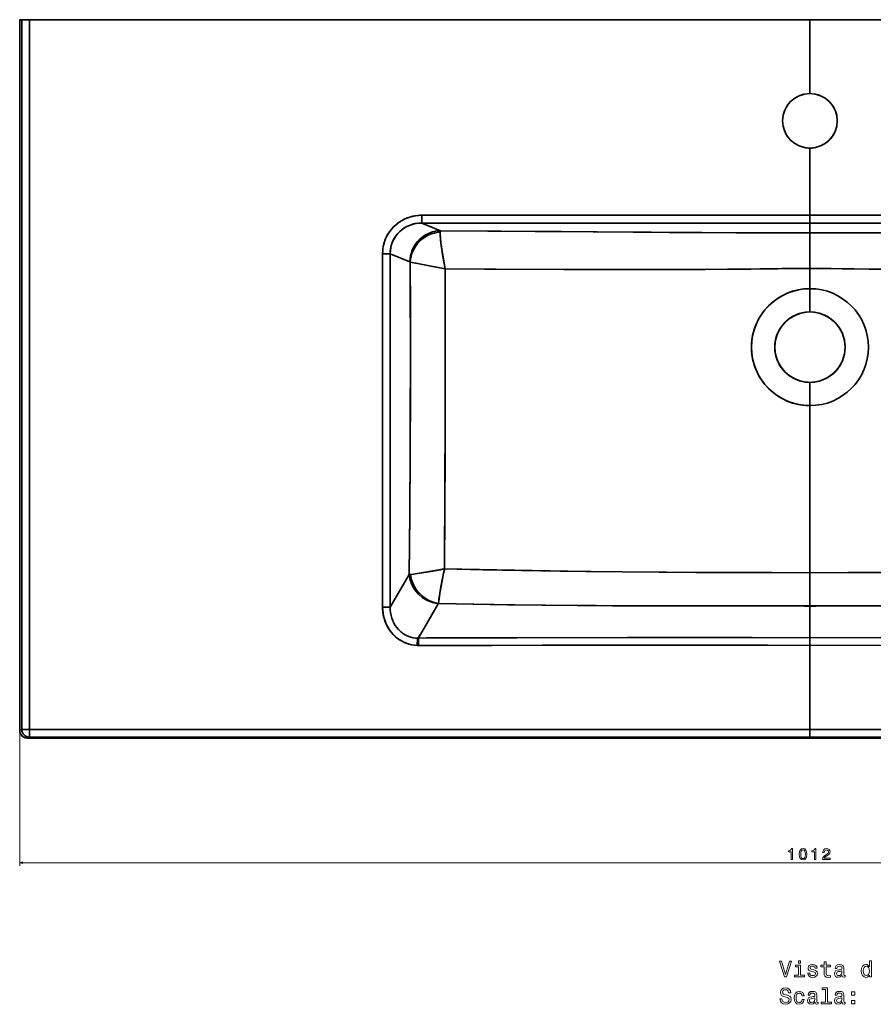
# Model space of a CAD drawing. Extents: x 88 to 2391, y -1 to 1539.
# Tile 1 of 7: x 88 to 635, y -1 to 631. Entities that reach past the tile are written whole.
import ezdxf

# ---------------------------------------------------------------- set-up
doc = ezdxf.new("R2010")
doc.units = 0

msp = doc.modelspace()

# ---------------------------------------------------------------- linework, layer by layer
at = {"color": 7, "lineweight": 35}
for p, q in [((87.75, 627.5), (87.75, 505.08)), ((87.75, 627.5), (87.75, 505.08)), ((88.02, 630.5), (143.93, 630.5)), ((89.1, 630.5), (89.1, 175.33)), ((89.1, 175.33), (89.1, 630.5)), ((94.09, 630.5), (594.5, 630.5)), ((94.09, 175.33), (94.09, 630.5)), ((594.5, 630.5), (94.09, 630.5)), ((94.09, 630.5), (94.09, 175.33)), ((151.65, 630.5), (180.72, 630.5)), ((182.65, 630.5), (212.52, 630.5)), ((213.54, 630.5), (296.05, 630.5)), ((385.46, 630.5), (418.33, 630.5)), ((419.59, 630.5), (471.61, 630.5)), ((508.54, 630.5), (594.5, 630.5)), ((1094.92, 630.5), (594.5, 630.5)), ((594.5, 630.5), (680.47, 630.5)), ((594.5, 583.15), (594.5, 630.5)), ((594.5, 630.5), (1094.92, 630.5)), ((594.5, 583.15), (594.5, 630.5)), ((594.5, 505.08), (594.5, 548.15)), ((594.5, 505.08), (594.5, 548.15)), ((87.75, 505.08), (87.75, 187.8)), ((87.75, 174.79), (87.75, 505.08)), ((594.5, 505.08), (345.55, 505.08)), ((345.55, 505.08), (594.5, 505.08)), ((345.55, 500.1), (594.5, 500.1)), ((594.5, 500.1), (345.55, 500.1)), ((843.46, 505.08), (594.5, 505.08)), ((843.46, 505.08), (594.5, 505.08)), ((594.5, 500.1), (843.46, 500.1)), ((594.5, 500.1), (843.46, 500.1)), ((594.5, 470.94), (594.5, 493.73)), ((594.5, 493.73), (594.5, 470.94)), ((320.46, 253.78), (320.46, 480.44)), ((320.46, 480.44), (320.46, 253.78)), ((325.35, 253.78), (325.35, 480.44)), ((325.35, 480.44), (325.35, 253.78)), ((594.5, 383), (594.5, 275.86)), ((594.5, 383), (594.5, 275.86)), ((325.35, 253.78), (337.52, 274.63)), ((337.52, 274.63), (325.35, 253.78)), ((594.5, 275.86), (594.5, 254.6)), ((594.5, 254.6), (594.5, 275.86)), ((344.74, 236.33), (356.18, 255.91)), ((344.74, 236.33), (356.18, 255.91)), ((594.5, 254.47), (594.5, 234.06)), ((594.5, 254.47), (594.5, 234.06)), ((594.5, 175.33), (594.5, 229.24)), ((594.5, 175.33), (594.5, 229.24)), ((594.5, 175.33), (94.09, 175.33)), ((94.09, 175.33), (594.5, 175.33)), ((1094.92, 175.33), (594.5, 175.33)), ((1094.92, 175.33), (594.5, 175.33)), ((92.76, 169.8), (594.5, 169.8)), ((594.5, 169.8), (92.76, 169.8)), ((94.09, 170.33), (594.5, 170.33)), ((594.5, 170.33), (94.09, 170.33)), ((594.5, 170.33), (1094.92, 170.33)), ((594.5, 170.33), (1094.92, 170.33)), ((1096.25, 169.8), (594.5, 169.8)), ((594.5, 169.8), (1096.25, 169.8))]:
    msp.add_line(p, q, dxfattribs=at)
at = {"color": 7, "lineweight": 35, "ltscale": 0.0272}
msp.add_line((88.02, 630.5), (89.1, 630.5), dxfattribs=at)
msp.add_line((88.02, 630.5), (89.1, 630.5), dxfattribs=at)
at = {"color": 7, "lineweight": 35, "ltscale": 0.124525}
for p, q in [((89.1, 630.5), (94.09, 630.5)), ((89.1, 630.5), (94.09, 630.5)), ((345.55, 500.1), (345.55, 505.08)), ((345.55, 505.08), (345.55, 500.1)), ((594.5, 500.1), (594.5, 505.08)), ((594.5, 505.08), (594.5, 500.1)), ((94.09, 175.33), (89.1, 175.33)), ((94.09, 175.33), (89.1, 175.33))]:
    msp.add_line(p, q, dxfattribs=at)
at = {"color": 7, "lineweight": 35, "ltscale": 0.193185}
msp.add_line((151.65, 630.5), (143.93, 630.5), dxfattribs=at)
at = {"color": 7, "lineweight": 35, "ltscale": 0.000569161}
msp.add_line((180.69, 630.5), (180.72, 630.5), dxfattribs=at)
at = {"color": 7, "lineweight": 35, "ltscale": 0.048318}
msp.add_line((180.72, 630.5), (182.65, 630.5), dxfattribs=at)
at = {"color": 7, "lineweight": 35, "ltscale": 0.025502}
msp.add_line((212.52, 630.5), (213.54, 630.5), dxfattribs=at)
at = {"color": 7, "lineweight": 35, "ltscale": 0.000235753}
msp.add_line((213.55, 630.5), (213.54, 630.5), dxfattribs=at)
at = {"color": 7, "lineweight": 35, "ltscale": 0.00023499}
msp.add_line((213.55, 630.5), (213.54, 630.5), dxfattribs=at)
at = {"color": 7, "lineweight": 35, "ltscale": 8.31604e-05}
msp.add_line((296.05, 630.5), (296.06, 630.5), dxfattribs=at)
at = {"color": 7, "lineweight": 35, "ltscale": 0.393752}
msp.add_line((296.05, 630.5), (311.8, 630.5), dxfattribs=at)
at = {"color": 7, "lineweight": 35, "ltscale": 0.000332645}
msp.add_line((311.82, 630.5), (311.8, 630.5), dxfattribs=at)
at = {"color": 7, "lineweight": 35, "ltscale": 0.438425}
msp.add_line((311.8, 630.5), (329.34, 630.5), dxfattribs=at)
at = {"color": 7, "lineweight": 35, "ltscale": 0.166947}
msp.add_line((329.34, 630.5), (336.02, 630.5), dxfattribs=at)
at = {"color": 7, "lineweight": 35, "ltscale": 0.443712}
msp.add_line((336.02, 630.5), (353.77, 630.5), dxfattribs=at)
at = {"color": 7, "lineweight": 35, "ltscale": 0.000342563}
msp.add_line((353.77, 630.5), (353.75, 630.5), dxfattribs=at)
at = {"color": 7, "lineweight": 35, "ltscale": 0.362719}
msp.add_line((353.77, 630.5), (368.28, 630.5), dxfattribs=at)
at = {"color": 7, "lineweight": 35, "ltscale": 0.000360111}
msp.add_line((368.26, 630.5), (368.28, 630.5), dxfattribs=at)
at = {"color": 7, "lineweight": 35, "ltscale": 0.148828}
msp.add_line((368.28, 630.5), (374.23, 630.5), dxfattribs=at)
at = {"color": 7, "lineweight": 35, "ltscale": 0.037434}
msp.add_line((374.23, 630.5), (375.73, 630.5), dxfattribs=at)
at = {"color": 7, "lineweight": 35, "ltscale": 0.000413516}
msp.add_line((375.74, 630.5), (375.73, 630.5), dxfattribs=at)
at = {"color": 7, "lineweight": 35, "ltscale": 0.243263}
msp.add_line((385.46, 630.5), (375.73, 630.5), dxfattribs=at)
at = {"color": 7, "lineweight": 35, "ltscale": 0.000414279}
msp.add_line((375.74, 630.5), (375.73, 630.5), dxfattribs=at)
at = {"color": 7, "lineweight": 35, "ltscale": 0.031473}
msp.add_line((419.59, 630.5), (418.33, 630.5), dxfattribs=at)
at = {"color": 7, "lineweight": 35, "ltscale": 0.000317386}
msp.add_line((419.6, 630.5), (419.59, 630.5), dxfattribs=at)
msp.add_line((419.6, 630.5), (419.59, 630.5), dxfattribs=at)
at = {"color": 7, "lineweight": 35, "ltscale": 0.002763}
msp.add_line((471.61, 630.5), (471.72, 630.5), dxfattribs=at)
at = {"color": 7, "lineweight": 35, "ltscale": 0.000170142}
msp.add_line((471.61, 630.5), (471.61, 630.5), dxfattribs=at)
at = {"color": 7, "lineweight": 35, "ltscale": 0.000176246}
msp.add_line((471.61, 630.5), (471.61, 630.5), dxfattribs=at)
at = {"color": 7, "lineweight": 35, "ltscale": 0.000186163}
msp.add_line((471.72, 630.5), (471.72, 630.5), dxfattribs=at)
at = {"color": 7, "lineweight": 35, "ltscale": 0.206553}
msp.add_line((479.98, 630.5), (471.72, 630.5), dxfattribs=at)
at = {"color": 7, "lineweight": 35, "ltscale": 0.00018006}
msp.add_line((471.72, 630.5), (471.72, 630.5), dxfattribs=at)
at = {"color": 7, "lineweight": 35, "ltscale": 0.000130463}
msp.add_line((479.98, 630.5), (479.98, 630.5), dxfattribs=at)
at = {"color": 7, "lineweight": 35, "ltscale": 0.278801}
msp.add_line((479.98, 630.5), (491.13, 630.5), dxfattribs=at)
at = {"color": 7, "lineweight": 35, "ltscale": 0.000131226}
msp.add_line((479.98, 630.5), (479.98, 630.5), dxfattribs=at)
at = {"color": 7, "lineweight": 35, "ltscale": 0.000327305}
msp.add_line((491.14, 630.5), (491.13, 630.5), dxfattribs=at)
at = {"color": 7, "lineweight": 35, "ltscale": 0.435199}
msp.add_line((491.13, 630.5), (508.54, 630.5), dxfattribs=at)
at = {"color": 7, "lineweight": 35, "ltscale": 0.324006}
msp.add_line((345.55, 500.1), (357.54, 495.17), dxfattribs=at)
msp.add_line((345.55, 500.1), (357.54, 495.17), dxfattribs=at)
at = {"color": 7, "lineweight": 35, "ltscale": 0.159248}
msp.add_line((594.5, 493.73), (594.5, 500.1), dxfattribs=at)
msp.add_line((594.5, 493.73), (594.5, 500.1), dxfattribs=at)
at = {"color": 7, "lineweight": 35, "ltscale": 0.122269}
for p, q in [((320.46, 480.44), (325.35, 480.44)), ((320.46, 480.44), (325.35, 480.44)), ((325.35, 253.78), (320.46, 253.78)), ((320.46, 253.78), (325.35, 253.78))]:
    msp.add_line(p, q, dxfattribs=at)
at = {"color": 7, "lineweight": 35, "ltscale": 0.341354}
msp.add_line((337.97, 475.24), (325.35, 480.44), dxfattribs=at)
msp.add_line((337.97, 475.24), (325.35, 480.44), dxfattribs=at)
at = {"color": 7, "lineweight": 35, "ltscale": 0.323441}
msp.add_line((594.5, 470.94), (594.5, 458), dxfattribs=at)
msp.add_line((594.5, 470.94), (594.5, 458), dxfattribs=at)
at = {"color": 7, "lineweight": 35, "ltscale": 0.373421}
for p, q in [((594.5, 443.06), (594.5, 458)), ((594.5, 443.06), (594.5, 458)), ((594.5, 397.94), (594.5, 383)), ((594.5, 397.94), (594.5, 383))]:
    msp.add_line(p, q, dxfattribs=at)
at = {"color": 7, "lineweight": 35, "ltscale": 0.003408}
msp.add_line((594.5, 254.47), (594.5, 254.6), dxfattribs=at)
msp.add_line((594.5, 254.47), (594.5, 254.6), dxfattribs=at)
at = {"color": 7, "lineweight": 35, "ltscale": 0.116956}
msp.add_line((342.6, 229.12), (342.91, 233.79), dxfattribs=at)
msp.add_line((342.6, 229.12), (342.91, 233.79), dxfattribs=at)
at = {"color": 7, "lineweight": 35, "ltscale": 0.11792}
msp.add_line((343.54, 229.1), (343.41, 233.82), dxfattribs=at)
msp.add_line((343.54, 229.1), (343.41, 233.82), dxfattribs=at)
at = {"color": 7, "lineweight": 35, "ltscale": 0.120287}
msp.add_line((594.5, 234.06), (594.5, 229.24), dxfattribs=at)
msp.add_line((594.5, 234.06), (594.5, 229.24), dxfattribs=at)
at = {"color": 7, "lineweight": 35, "ltscale": 0.325304}
msp.add_line((87.75, 187.8), (87.75, 174.79), dxfattribs=at)
at = {"color": 7, "lineweight": 35, "ltscale": 0.036351}
for p, q in [((87.75, 174.79), (89.1, 175.33)), ((89.1, 175.33), (87.75, 174.79))]:
    msp.add_line(p, q, dxfattribs=at)
at = {"color": 7, "lineweight": 13}
for p, q in [((87.75, 172.79), (87.75, 87.86)), ((87.75, 89.86), (1099.9, 89.86))]:
    msp.add_line(p, q, dxfattribs=at)
at = {"color": 7, "lineweight": 35, "ltscale": 0.124924}
for p, q in [((94.09, 170.33), (94.09, 175.33)), ((94.09, 170.33), (94.09, 175.33)), ((594.5, 170.33), (594.5, 175.33)), ((594.5, 175.33), (594.5, 170.33))]:
    msp.add_line(p, q, dxfattribs=at)
at = {"color": 7, "lineweight": 35, "ltscale": 0.035736}
msp.add_line((92.76, 169.8), (94.09, 170.33), dxfattribs=at)
msp.add_line((92.76, 169.8), (94.09, 170.33), dxfattribs=at)
at = {"color": 7, "lineweight": 35, "ltscale": 0.013248}
msp.add_line((594.5, 169.8), (594.5, 170.33), dxfattribs=at)
msp.add_line((594.5, 169.8), (594.5, 170.33), dxfattribs=at)
at = {"color": 7, "lineweight": 35}
for points in [[(87.75, 627.5), (87.78, 628.84), (87.86, 629.95), (87.95, 630.4), (87.98, 630.47), (88, 630.49), (88.01, 630.5), (88.02, 630.5)], [(87.75, 627.5), (87.77, 628.51), (87.82, 629.46), (87.9, 630.2), (87.97, 630.44), (87.99, 630.48), (88, 630.49), (88.02, 630.5)], [(345.55, 505.08), (343.62, 505.01), (341.7, 504.79), (339.79, 504.43), (337.93, 503.93), (336.1, 503.29), (334.33, 502.51), (332.65, 501.61), (331.04, 500.59), (329.52, 499.45), (328.09, 498.19), (326.76, 496.83), (325.54, 495.37), (324.45, 493.83), (323.47, 492.22), (322.63, 490.53), (321.92, 488.79), (321.35, 486.99), (320.91, 485.16), (320.66, 483.6), (320.51, 482.02), (320.46, 480.44)], [(320.46, 480.44), (320.52, 482.17), (320.7, 483.89), (321, 485.59), (321.42, 487.27), (321.96, 488.91), (322.62, 490.51), (323.39, 492.06), (324.27, 493.55), (325.25, 494.98), (326.33, 496.34), (327.5, 497.62), (328.77, 498.81), (330.11, 499.91), (331.52, 500.91), (333.03, 501.83), (334.59, 502.64), (336.21, 503.33), (337.88, 503.92), (339.58, 504.38), (341.3, 504.73), (343.05, 504.96), (344.3, 505.05), (345.55, 505.08)], [(345.55, 500.1), (343.81, 500.04), (342.08, 499.83), (340.38, 499.48), (338.71, 498.99), (337.09, 498.35), (335.52, 497.59), (334.07, 496.71), (332.7, 495.71), (331.42, 494.6), (330.24, 493.39), (329.17, 492.07), (328.22, 490.67), (327.45, 489.32), (326.8, 487.9), (326.27, 486.44), (325.85, 484.94), (325.56, 483.42), (325.39, 481.87), (325.35, 480.44)], [(357.54, 495.17), (355.86, 495.06), (354.19, 494.81), (352.56, 494.42), (350.96, 493.89), (349.41, 493.22), (347.92, 492.42), (346.48, 491.48), (345.14, 490.43), (343.88, 489.26), (342.72, 487.99), (341.68, 486.63), (340.75, 485.18), (339.94, 483.64), (339.27, 482.04), (338.73, 480.39), (338.33, 478.7), (338.08, 476.98), (337.97, 475.24)], [(360.58, 470.67), (359.72, 475.32), (358.94, 479.89), (358.2, 484.87), (357.89, 487.21), (357.65, 489.39), (357.49, 491.14), (357.41, 492.68), (357.39, 493.59), (357.43, 494.33)], [(360.58, 470.67), (359.64, 475.78), (358.8, 480.78), (358.11, 485.53), (357.8, 487.97), (357.57, 490.21), (357.44, 492.03), (357.39, 493.52), (357.43, 494.33)], [(357.43, 494.33), (357.5, 494.98), (357.54, 495.17)], [(357.43, 494.33), (357.5, 494.98), (357.54, 495.17)], [(357.54, 495.17), (435.06, 494.61), (504.25, 494.13), (546.98, 493.88), (564.18, 493.8), (594.5, 493.73)], [(594.5, 493.73), (561.9, 493.81), (525.08, 494), (492.71, 494.21), (418.28, 494.73), (357.54, 495.17)], [(831.47, 495.17), (753.95, 494.61), (684.76, 494.13), (642.03, 493.88), (624.83, 493.8), (594.5, 493.73)], [(594.5, 493.73), (619.95, 493.78), (657.73, 493.96), (696.92, 494.21), (778.69, 494.79), (831.47, 495.17)], [(337.52, 274.63), (337.85, 313), (338.11, 352.49), (338.26, 392.94), (338.29, 423.67), (338.24, 454.38), (338.17, 475.07)], [(338.17, 475.07), (338.26, 444.76), (338.29, 414.4), (338.2, 373.86), (338.11, 353.71), (337.86, 314.02), (337.52, 274.63)], [(360.58, 470.67), (351.5, 472.47), (341.87, 474.37), (338.17, 475.07)], [(338.17, 475.07), (343.83, 473.98), (360.58, 470.67)], [(360.21, 278.33), (360.4, 315.15), (360.54, 353.03), (360.61, 391.83), (360.61, 450.78), (360.58, 470.67)], [(360.21, 278.33), (360.48, 333.29), (360.58, 371.76), (360.63, 430.38), (360.58, 470.67)], [(360.58, 470.67), (385.9, 470.53), (436.65, 470.31), (462.13, 470.24), (487.63, 470.22), (504.59, 470.24), (527, 470.33), (541.58, 470.44), (556.58, 470.6), (574, 470.81), (582.15, 470.89), (594.5, 470.94)], [(360.58, 470.67), (393.31, 470.5), (447.72, 470.28), (483.19, 470.22), (505.08, 470.24), (525.27, 470.32), (546.76, 470.49), (562.34, 470.67), (576.43, 470.84), (582.72, 470.89), (594.5, 470.94)], [(828.43, 470.67), (803.11, 470.53), (752.36, 470.31), (726.88, 470.24), (701.37, 470.22), (684.42, 470.24), (662.01, 470.33), (647.43, 470.44), (632.43, 470.6), (615.01, 470.81), (606.85, 470.89), (594.5, 470.94)], [(828.43, 470.67), (763, 470.35), (728.95, 470.25), (706.85, 470.22), (685.51, 470.23), (663.78, 470.32), (650.16, 470.42), (638.27, 470.53), (622.87, 470.72), (608.04, 470.88), (594.5, 470.94)], [(360.21, 278.33), (352.77, 276.98), (349.19, 276.36), (342.86, 275.33), (340.24, 274.95), (338.34, 274.73)], [(338.34, 274.73), (340.32, 274.96), (342.87, 275.33), (345.79, 275.79), (351.36, 276.73), (357.28, 277.79), (359.83, 278.26), (360.21, 278.33)], [(360.21, 278.33), (359.99, 277.3), (358.75, 271.26), (357.66, 265.48), (356.92, 261.03), (356.65, 259.15), (356.45, 257.49), (356.34, 256.13)], [(356.34, 256.13), (356.44, 257.35), (356.61, 258.81), (356.95, 261.23), (357.38, 263.9), (358.41, 269.54), (359.61, 275.5), (360.1, 277.8), (360.21, 278.33)], [(360.21, 278.33), (382.65, 277.82), (405.15, 277.39), (427.91, 277.02), (450.8, 276.71), (474.09, 276.45), (497.53, 276.25), (521.4, 276.08), (545.4, 275.96), (569.93, 275.89), (594.5, 275.86)], [(594.5, 275.86), (570.27, 275.89), (545.59, 275.96), (502.76, 276.21), (473.99, 276.45), (454.22, 276.67), (434.36, 276.93), (409.57, 277.31), (384.83, 277.78), (360.21, 278.33)], [(828.8, 278.33), (806.36, 277.82), (783.86, 277.39), (761.09, 277.02), (738.21, 276.71), (714.92, 276.45), (691.48, 276.25), (667.6, 276.08), (643.61, 275.96), (619.08, 275.89), (594.5, 275.86)], [(594.5, 275.86), (618.72, 275.89), (643.39, 275.96), (686.23, 276.21), (709.19, 276.4), (732.48, 276.64), (754.66, 276.93), (779.46, 277.31), (804.2, 277.78), (828.8, 278.33)], [(342.6, 229.12), (340.83, 229.3), (339.09, 229.62), (337.37, 230.06), (335.69, 230.63), (334.06, 231.33), (332.48, 232.16), (330.98, 233.1), (329.55, 234.16), (328.21, 235.32), (326.96, 236.58), (325.81, 237.93), (324.76, 239.36), (323.94, 240.66), (323.2, 242.01), (322.55, 243.41), (321.99, 244.84), (321.66, 245.81), (321.38, 246.79), (321.13, 247.78), (320.92, 248.79), (320.62, 250.81), (320.5, 252.3), (320.46, 253.78)], [(320.46, 253.78), (320.52, 251.83), (320.74, 249.88), (321.09, 247.95), (321.59, 246.05), (322.24, 244.18), (323.03, 242.37), (323.9, 240.73), (324.9, 239.15), (326.03, 237.65), (327.27, 236.25), (328.62, 234.94), (330.07, 233.75), (331.45, 232.78), (332.91, 231.92), (334.42, 231.17), (335.98, 230.53), (337.58, 230), (339.21, 229.59), (340.86, 229.3), (342.6, 229.12)], [(325.35, 253.78), (325.39, 252.01), (325.57, 250.24), (325.89, 248.5), (326.36, 246.78), (326.97, 245.11), (327.34, 244.29), (327.74, 243.5), (328.6, 242.03), (329.58, 240.65), (330.7, 239.37), (331.3, 238.76), (331.93, 238.18), (332.58, 237.64), (333.26, 237.13), (334.51, 236.31), (335.83, 235.6), (337.2, 235), (338.62, 234.51), (340.08, 234.15), (341.55, 233.91), (342.91, 233.79)], [(325.35, 253.78), (325.39, 252.01), (325.57, 250.25), (325.89, 248.5), (326.36, 246.78), (326.97, 245.11), (327.34, 244.29), (327.74, 243.49), (328.6, 242.03), (329.59, 240.65), (330.7, 239.36), (331.3, 238.76), (331.93, 238.18), (332.59, 237.64), (333.27, 237.13), (334.52, 236.3), (335.84, 235.59), (337.21, 234.99), (338.63, 234.51), (340.08, 234.15), (341.56, 233.91), (342.91, 233.79)], [(356.34, 256.13), (378.92, 255.68), (405.17, 255.26), (424.74, 255.02), (457.47, 254.74), (489.4, 254.58), (523.74, 254.52), (581.66, 254.52), (585.18, 254.52)], [(356.34, 256.13), (378.39, 255.69), (400.51, 255.33), (422.83, 255.04), (445.25, 254.82), (467.95, 254.67), (490.9, 254.58), (514.1, 254.53), (537.74, 254.51), (585.18, 254.52)], [(585.18, 254.52), (593.57, 254.59), (594.5, 254.6)], [(585.18, 254.52), (590.77, 254.56), (594.5, 254.6)], [(585.18, 254.52), (590.77, 254.49), (594.5, 254.47)], [(585.18, 254.52), (592.64, 254.48), (594.5, 254.47)], [(603.83, 254.52), (595.44, 254.59), (594.5, 254.6)], [(603.83, 254.52), (598.24, 254.56), (594.5, 254.6)], [(603.83, 254.52), (598.25, 254.49), (594.5, 254.47)], [(603.83, 254.52), (596.37, 254.48), (594.5, 254.47)], [(832.67, 256.13), (818.53, 255.84), (804.38, 255.58), (777.42, 255.18), (759.05, 254.96), (740.66, 254.8), (705.91, 254.6), (672.4, 254.53), (626.18, 254.52), (603.83, 254.52)], [(832.67, 256.13), (810.61, 255.69), (788.5, 255.33), (766.18, 255.04), (743.76, 254.82), (721.06, 254.67), (698.11, 254.58), (674.9, 254.53), (651.27, 254.51), (603.83, 254.52)], [(342.91, 233.79), (343.44, 234.41), (343.94, 235.12), (344.39, 235.83), (344.53, 236.02), (344.74, 236.33)], [(342.91, 233.79), (343.39, 234.36), (343.95, 235.12), (344.44, 235.89), (344.74, 236.33)], [(343.41, 233.82), (343.76, 234.44), (344.11, 235.14), (344.45, 235.84), (344.6, 236.08), (344.74, 236.33)], [(343.41, 233.82), (343.7, 234.33), (344.1, 235.11), (344.35, 235.64), (344.74, 236.33)], [(594.5, 234.06), (557.49, 234.21), (535.8, 234.23), (477.42, 234.2), (406.5, 234.1), (360.02, 234.05), (352.39, 234.04), (348.55, 234), (343.41, 233.82)], [(594.5, 234.06), (549.26, 234.22), (538.6, 234.23), (486.35, 234.21), (405.89, 234.1), (362.61, 234.06), (354.67, 234.05), (349.03, 234), (343.41, 233.82)], [(594.5, 234.06), (642.62, 234.23), (692.67, 234.21), (784.33, 234.1), (829.08, 234.05), (834.06, 234.05), (838.43, 234.02), (845.6, 233.82)], [(594.5, 234.06), (639.75, 234.22), (650.4, 234.23), (702.66, 234.21), (783.12, 234.1), (826.4, 234.06), (834.34, 234.05), (839.98, 234), (845.6, 233.82)], [(594.5, 229.24), (567.36, 229.32), (524.66, 229.34), (423.07, 229.29), (390.52, 229.26), (362.16, 229.24), (352.49, 229.23), (343.54, 229.1)], [(594.5, 229.24), (538.85, 229.34), (468.38, 229.32), (381.82, 229.25), (362.18, 229.24), (354.75, 229.23), (351, 229.22), (343.54, 229.1)], [(594.5, 229.24), (640.31, 229.34), (704.25, 229.33), (824.39, 229.24), (832.71, 229.24), (836.88, 229.23), (845.47, 229.1)], [(594.5, 229.24), (650.16, 229.34), (720.62, 229.32), (807.19, 229.25), (826.82, 229.24), (834.26, 229.23), (838.01, 229.22), (845.47, 229.1)], [(87.75, 174.79), (87.8, 174.11), (87.94, 173.44), (88.17, 172.8), (88.49, 172.19), (88.88, 171.63), (89.35, 171.14), (89.88, 170.71), (90.47, 170.35), (91.2, 170.05), (91.97, 169.86), (92.76, 169.8)]]:
    msp.add_lwpolyline(points, dxfattribs=at)
at = {"color": 7, "lineweight": 13}
for points in [[(582.44, 91.86), (583.36, 91.86), (583.36, 98.91), (582.67, 98.91), (582.49, 98.3), (582.13, 97.88), (581.57, 97.64), (580.81, 97.56), (580.81, 96.84), (582.44, 96.84)], [(587.66, 95.28), (587.81, 93.7), (588.29, 92.57), (589.04, 91.88), (590.09, 91.66), (591.13, 91.88), (591.89, 92.57), (592.35, 93.7), (592.51, 95.28), (592.35, 96.85), (592.16, 97.48), (591.89, 97.99), (591.13, 98.68), (590.09, 98.91), (589.04, 98.68), (588.29, 97.98), (587.81, 96.85)], [(588.63, 95.28), (588.71, 96.5), (588.96, 97.38), (589.42, 97.89), (590.09, 98.07), (590.76, 97.89), (591.21, 97.38), (591.46, 96.5), (591.55, 95.28), (591.46, 94.05), (591.21, 93.17), (590.76, 92.66), (590.09, 92.49), (589.42, 92.66), (588.96, 93.17), (588.71, 94.05)], [(597.38, 91.86), (598.3, 91.86), (598.3, 98.91), (597.62, 98.91), (597.43, 98.3), (597.07, 97.88), (596.52, 97.64), (595.75, 97.56), (595.75, 96.84), (597.38, 96.84)], [(602.58, 91.86), (607.39, 91.86), (607.39, 92.73), (603.58, 92.73), (603.8, 93.2), (604.16, 93.6), (605.28, 94.31), (605.87, 94.62), (606.54, 95.05), (607.01, 95.55), (607.29, 96.15), (607.39, 96.82), (607.22, 97.67), (606.74, 98.34), (606.02, 98.76), (605.08, 98.91), (604.11, 98.74), (603.37, 98.27), (602.9, 97.51), (602.74, 96.51), (602.74, 96.37), (603.66, 96.37), (603.66, 96.45), (603.75, 97.14), (604.02, 97.64), (604.45, 97.96), (605.03, 98.07), (605.61, 97.97), (606.05, 97.72), (606.33, 97.33), (606.43, 96.83), (606.36, 96.37), (606.17, 95.98), (605.84, 95.63), (605.4, 95.33), (604.81, 95.01), (603.82, 94.38), (603.12, 93.72), (602.71, 92.91), (602.58, 91.89)], [(581.35, 26.64), (578.84, 18.12), (576.26, 26.64), (574.89, 26.64), (578.12, 16.62), (579.56, 16.62), (582.72, 26.64)], [(588.45, 26.97), (587.11, 26.97), (587.11, 25.53), (588.45, 25.53)], [(603.58, 23.02), (603.58, 19.15), (603.67, 17.89), (604.07, 17.03), (604.88, 16.52), (606.25, 16.35), (607.75, 16.42), (607.75, 17.52), (606.65, 17.43), (605.66, 17.55), (605.12, 17.91), (604.89, 18.51), (604.85, 19.36), (604.85, 23.02), (607.75, 23.02), (607.75, 24.1), (604.85, 24.1), (604.85, 26.36), (603.58, 26.36), (603.58, 24.1), (601.39, 24.1), (601.39, 23.02)], [(632.66, 17.82), (632.66, 16.62), (633.93, 16.62), (633.93, 26.97), (632.67, 26.97), (632.67, 23.18), (631.71, 24.28), (631.12, 24.53), (630.44, 24.64), (629.22, 24.35), (628.27, 23.54), (627.65, 22.24), (627.43, 20.5), (627.65, 18.76), (628.27, 17.45), (629.22, 16.62), (630.44, 16.35), (631.12, 16.45), (631.72, 16.71)], [(588.41, 17.69), (588.41, 24.1), (585.15, 24.1), (585.15, 23.02), (587.14, 23.02), (587.14, 17.69), (584.55, 17.69), (584.55, 16.62), (591.03, 16.62), (591.03, 17.69)], [(597, 21.13), (595.77, 21.42), (594.86, 21.75), (594.56, 22.43), (594.65, 22.91), (594.95, 23.25), (595.44, 23.47), (596.15, 23.55), (596.82, 23.47), (597.36, 23.21), (597.7, 22.82), (597.85, 22.3), (599.09, 22.3), (599.09, 22.33), (598.87, 23.27), (598.28, 24), (597.36, 24.46), (596.15, 24.64), (594.92, 24.46), (594.03, 23.99), (593.47, 23.28), (593.29, 22.39), (593.42, 21.52), (593.83, 20.92), (594.49, 20.49), (595.46, 20.18), (596.87, 19.84), (597.73, 19.48), (597.96, 19.19), (598.05, 18.76), (597.92, 18.22), (597.57, 17.82), (597.01, 17.56), (596.26, 17.47), (595.47, 17.56), (594.89, 17.86), (594.5, 18.35), (594.35, 19.03), (593.12, 19.03), (593.32, 17.88), (593.91, 17.04), (594.85, 16.54), (596.15, 16.35), (597.5, 16.54), (598.5, 17.04), (599.1, 17.85), (599.32, 18.9), (599.16, 19.81), (598.71, 20.43), (597.98, 20.83)], [(615.15, 17.63), (615.15, 17.59), (615.22, 17.1), (615.44, 16.75), (616.35, 16.48), (617.05, 16.6), (617.05, 17.57), (616.75, 17.53), (616.35, 17.72), (616.28, 18.3), (616.28, 22.3), (616.1, 23.32), (615.6, 24.04), (614.72, 24.48), (613.48, 24.64), (612.27, 24.46), (611.38, 23.97), (610.82, 23.21), (610.63, 22.2), (610.63, 22.11), (611.77, 22.11), (611.87, 22.72), (612.18, 23.15), (612.7, 23.41), (613.44, 23.51), (614.14, 23.44), (614.65, 23.22), (614.95, 22.85), (615.05, 22.33), (614.99, 21.72), (614.76, 21.42), (614.19, 21.28), (613.11, 21.16), (611.87, 20.9), (610.99, 20.44), (610.47, 19.72), (610.31, 18.66), (610.46, 17.7), (610.9, 17), (611.62, 16.55), (612.62, 16.39), (613.96, 16.7)], [(615.01, 19.33), (614.84, 18.58), (614.37, 18.01), (613.68, 17.63), (612.83, 17.5), (612.29, 17.57), (611.9, 17.81), (611.65, 18.21), (611.58, 18.77), (611.64, 19.28), (611.87, 19.64), (612.79, 20.04), (613.96, 20.21), (615.01, 20.56)], [(630.66, 23.5), (631.49, 23.3), (632.13, 22.73), (632.5, 21.8), (632.65, 20.5), (632.5, 19.19), (632.13, 18.25), (631.49, 17.68), (630.66, 17.49), (629.86, 17.68), (629.26, 18.25), (628.86, 19.2), (628.73, 20.5), (628.86, 21.78), (629.26, 22.72), (629.86, 23.3)], [(576.56, 2.65), (575.25, 2.65), (575.54, 1.12), (576.26, 0), (577.37, -0.68), (578.87, -0.93), (580.35, -0.7), (581.46, -0.06), (582.17, 0.93), (582.43, 2.24), (582.21, 3.43), (581.61, 4.19), (580.63, 4.69), (579.32, 5.07), (578.19, 5.34), (577.46, 5.66), (577.04, 6.12), (576.91, 6.84), (577.04, 7.49), (577.41, 7.98), (577.99, 8.31), (578.78, 8.43), (579.59, 8.28), (580.22, 7.89), (580.64, 7.24), (580.84, 6.36), (582.16, 6.36), (582.16, 6.39), (581.93, 7.75), (581.25, 8.76), (580.18, 9.39), (578.74, 9.61), (577.44, 9.39), (576.44, 8.79), (575.79, 7.85), (575.56, 6.64), (575.74, 5.56), (576.29, 4.82), (577.16, 4.33), (578.34, 3.96), (579.5, 3.63), (580.38, 3.31), (580.92, 2.85), (581.1, 2.1), (580.93, 1.34), (580.48, 0.76), (579.81, 0.4), (578.93, 0.28), (577.95, 0.44), (577.2, 0.9), (576.72, 1.65)], [(589.46, 4.52), (590.71, 4.52), (590.46, 5.67), (589.84, 6.58), (588.87, 7.14), (587.62, 7.36), (586.23, 7.07), (585.18, 6.26), (584.52, 4.95), (584.29, 3.19), (584.5, 1.45), (585.15, 0.15), (586.18, -0.65), (587.57, -0.93), (588.81, -0.71), (589.78, -0.11), (590.44, 0.85), (590.73, 2.11), (589.52, 2.11), (589.3, 1.31), (588.9, 0.7), (588.32, 0.33), (587.62, 0.21), (586.74, 0.4), (586.1, 0.98), (585.71, 1.91), (585.58, 3.24), (585.71, 4.53), (586.12, 5.47), (586.77, 6.05), (587.62, 6.25), (588.37, 6.12), (588.93, 5.79), (589.3, 5.24)], [(597.8, 0.36), (597.8, 0.31), (597.88, -0.18), (598.09, -0.52), (599, -0.8), (599.71, -0.68), (599.71, 0.3), (599.4, 0.26), (599, 0.44), (598.93, 1.02), (598.93, 5.02), (598.76, 6.05), (598.25, 6.77), (597.37, 7.2), (596.13, 7.36), (594.92, 7.19), (594.03, 6.7), (593.47, 5.93), (593.28, 4.92), (593.28, 4.84), (594.42, 4.84), (594.52, 5.44), (594.84, 5.87), (595.35, 6.13), (596.09, 6.23), (596.8, 6.16), (597.3, 5.95), (597.6, 5.57), (597.7, 5.05), (597.65, 4.45), (597.41, 4.15), (596.84, 4), (595.76, 3.89), (594.52, 3.63), (593.64, 3.17), (593.12, 2.45), (592.96, 1.38), (593.11, 0.43), (593.55, -0.28), (594.27, -0.72), (595.27, -0.88), (596.61, -0.58)], [(604.4, 8.63), (604.4, 0.41), (601.8, 0.41), (601.8, -0.65), (608.27, -0.65), (608.27, 0.41), (605.67, 0.41), (605.67, 9.69), (602.41, 9.69), (602.41, 8.63)], [(615.15, 0.36), (615.15, 0.31), (615.22, -0.18), (615.44, -0.52), (616.35, -0.8), (617.05, -0.68), (617.05, 0.3), (616.75, 0.26), (616.35, 0.44), (616.28, 1.02), (616.28, 5.02), (616.1, 6.05), (615.6, 6.77), (614.72, 7.2), (613.48, 7.36), (612.27, 7.19), (611.38, 6.7), (610.82, 5.93), (610.63, 4.92), (610.63, 4.84), (611.77, 4.84), (611.87, 5.44), (612.18, 5.87), (612.7, 6.13), (613.44, 6.23), (614.14, 6.16), (614.65, 5.95), (614.95, 5.57), (615.05, 5.05), (614.99, 4.45), (614.76, 4.15), (614.19, 4), (613.11, 3.89), (611.87, 3.63), (610.99, 3.17), (610.47, 2.45), (610.31, 1.38), (610.46, 0.43), (610.9, -0.28), (611.62, -0.72), (612.62, -0.88), (613.96, -0.58)], [(621.22, 4.94), (623.21, 4.94), (623.21, 7.09), (621.22, 7.09)], [(597.66, 2.06), (597.49, 1.31), (597.03, 0.73), (596.33, 0.36), (595.48, 0.23), (594.94, 0.3), (594.55, 0.53), (594.3, 0.93), (594.23, 1.49), (594.29, 2), (594.52, 2.36), (595.44, 2.76), (596.61, 2.94), (597.66, 3.28)], [(615.01, 2.06), (614.84, 1.31), (614.37, 0.73), (613.68, 0.36), (612.83, 0.23), (612.29, 0.3), (611.9, 0.53), (611.65, 0.93), (611.58, 1.49), (611.64, 2), (611.87, 2.36), (612.79, 2.76), (613.96, 2.94), (615.01, 3.28)], [(621.22, -0.65), (623.21, -0.65), (623.21, 1.49), (621.22, 1.49)]]:
    msp.add_lwpolyline(points, close=True, dxfattribs=at)
msp.add_lwpolyline([(89.69, 90.38), (87.75, 89.86), (89.69, 89.34)], dxfattribs=at)
at = {"color": 7, "lineweight": 35}
for centre, radius, start, end in [((594.5, 565.65), 17.5, 90.00016, 269.99984), ((594.5, 565.65), 17.5, 90, 270), ((594.51, 565.64), 17.51, 103.91619, 166.19877), ((594.5, 565.65), 17.5, 270.00013, 89.99987), ((594.5, 565.65), 17.5, 270, 90), ((594.51, 565.65), 17.5, 68.80886, 81.36276), ((594.49, 565.64), 17.51, 11.28806, 47.53074), ((594.52, 565.66), 17.52, 200.06012, 232.27758), ((594.49, 565.66), 17.52, 306.92005, 338.80668), ((594.51, 565.71), 17.56, 257.3053, 269.97806), ((594.5, 565.7), 17.56, 270.02006, 282.6525), ((337.75, 474.78), 0.512, 34.54023, 64.07013), ((337.75, 474.78), 0.513, 34.55686, 64.05459), ((594.5, 420.5), 37.5, 89.99989, 270.00011), ((594.5, 420.5), 37.5, 90.00004, 269.99996), ((594.5, 420.5), 37.5, 270.00005, 89.99995), ((594.5, 420.5), 37.5, 270.00004, 89.99996), ((594.5, 420.5), 22.56, 89.99996, 270.00004), ((594.5, 420.5), 22.56, 90, 270), ((594.51, 420.49), 22.58, 101.67353, 126.50525), ((594.5, 420.5), 22.56, 269.99996, 90.00004), ((594.5, 420.5), 22.56, 270, 90), ((594.5, 420.49), 22.58, 52.64317, 77.80605), ((594.53, 420.5), 22.59, 156.07275, 185.06507), ((594.48, 420.5), 22.59, 354.83275, 24.36138), ((594.52, 420.51), 22.58, 209.32353, 235.25052), ((594.49, 420.51), 22.58, 304.40163, 331.16123), ((594.51, 420.58), 22.64, 258.1814, 269.98025), ((594.5, 420.58), 22.64, 270.01912, 281.79418), ((339.46, 262.37), 12.41, 95.16429, 98.99625), ((339.46, 262.37), 12.41, 95.16429, 98.9962), ((357.18, 255.32), 1.16, 135.68689, 149.21463), ((357.18, 255.32), 1.16, 135.69464, 149.21405), ((342.86, 238.81), 5.02, 270.48461, 276.23054), ((342.86, 238.81), 5.02, 270.4838, 276.23134), ((343.25, 239.1), 10, 266.23585, 271.66227), ((343.25, 239.09), 9.99, 266.23523, 271.66288)]:
    msp.add_arc(centre, radius, start, end, dxfattribs=at)
for centre, major_axis, ratio, start_param, end_param in [((180.72, 627.5), (0, 3), 0.965926, 0.000002, 0.007853), ((296.05, 627.5), (0, -3), 0.974276, 3.134232, 3.141592), ((311.8, 627.5), (0, 3), 0.974276, 6.278567, 6.283186), ((353.77, 627.5), (0, -3), 0.986026, 3.141594, 3.14629), ((368.28, 627.5), (0, 3), 0.986026, 0.000001, 0.007918), ((479.98, 627.5), (0, -3), 0.967108, 3.135196, 3.141592), ((491.13, 627.5), (0, 3), 0.967108, 6.278601, 6.283185), ((346.01, 479.99), (-19.21, 7.91), 0.962524, 5.111951, 6.66464), ((357.54, 475.24), (7.61, 18.49), 0.974585, 0.399612, 1.952286), ((357.73, 475.07), (-15.86, -12.18), 0.944164, 4.100927, 5.600461), ((357.73, 475.07), (-15.86, -12.18), 0.944165, 4.100931, 5.600466), ((357.08, 274.63), (-17.27, 10.08), 0.921496, 0.564796, 2.018244), ((357.08, 274.63), (-17.27, 10.08), 0.921497, 0.564789, 2.018238), ((357.25, 274.84), (-14.44, 13.84), 0.896064, 0.825046, 2.232799), ((357.25, 274.84), (-14.44, 13.84), 0.896065, 0.825046, 2.2328), ((92.77, 174.8), (-4.67, -1.85), 0.995607, 5.906699, 7.474483), ((94.09, 175.33), (1.85, -4.64), 0.995602, 4.334394, 5.902144), ((94.09, 175.33), (-1.85, 4.64), 0.995592, 1.192545, 2.7603)]:
    msp.add_ellipse(centre, major_axis=major_axis, ratio=ratio, start_param=start_param, end_param=end_param, dxfattribs=at)

doc.saveas('drawing.dxf')
